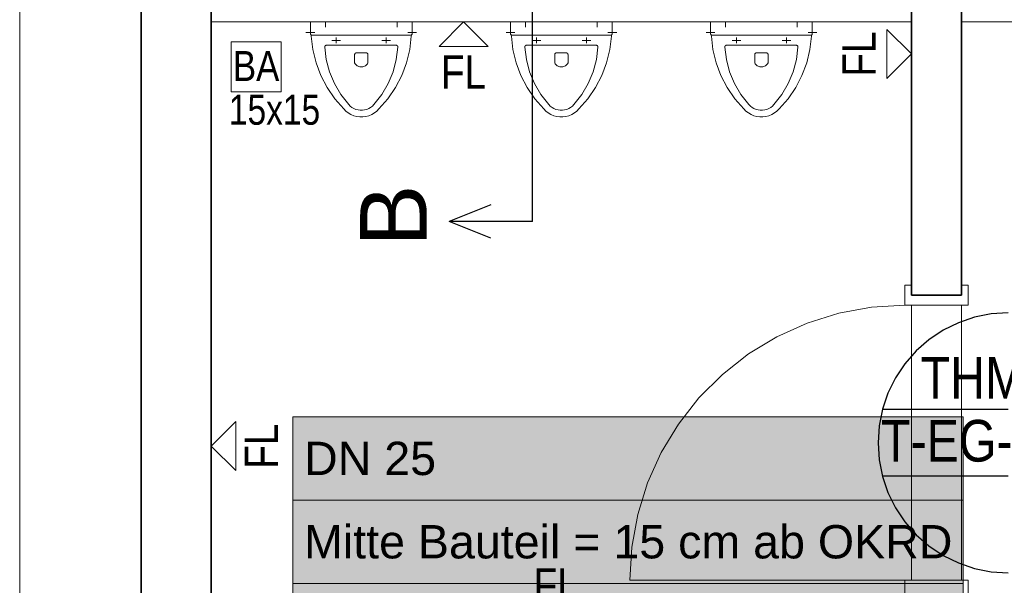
# Model space of a CAD drawing. Extents: x -132 to 668, y -61 to 533.
# Tile 17 of 256: x 17 to 76, y 87 to 121. Entities that reach past the tile are written whole.
import ezdxf
from ezdxf.lldxf.tags import DXFTag

# ---------------------------------------------------------------- set-up
doc = ezdxf.new("R2010")
doc.units = 0
doc.layers.get('0').update_dxf_attribs({"lineweight": 5})
for name, color, linetype, lineweight in [('5_EG-BESTAND', 7, 'Continuous', 25), ('5_EG-HLSE', 7, 'Continuous', 25), ('5_EG-NEU', 7, 'Continuous', 25), ('5_EG-TÜRSTEMPEL', 7, 'Continuous', 25), ('5_EG-WANDFLÄCHENMATERIAL', 7, 'Continuous', 25)]:
    doc.layers.add(name, color=color, linetype=linetype, lineweight=lineweight)
doc.layers.add('S_Kaltwasser_Beschriftung-OG', color=7, linetype='Continuous', lineweight=18, true_color=0x005e00)
doc.layers.add('X_Schnittangaben', color=7, linetype='Continuous', lineweight=25, true_color=0xc0c0c0)
doc.styles.get("Standard").update_dxf_attribs({"font": 'arial.ttf'})
tags = doc.linetypes.add('PUNKT2_S9', pattern=[0.0005, 0, -0.0005]).pattern_tags.tags
tags[6:7] = [DXFTag(74, 4), DXFTag(75, 0), DXFTag(340, '0'), DXFTag(46, 1.0), DXFTag(50, 0.0), DXFTag(44, 0.0), DXFTag(45, 0.0)]
tags[4:5] = [DXFTag(74, 4), DXFTag(75, 0), DXFTag(340, '0'), DXFTag(46, 1.0), DXFTag(50, 0.0), DXFTag(44, 0.0), DXFTag(45, 0.0)]
tags = doc.linetypes.add('STRICHPUNKT2', pattern=[12.7, 6.35, -3.175, 0, -3.175]).pattern_tags.tags
tags[10:11] = [DXFTag(74, 4), DXFTag(75, 0), DXFTag(340, '0'), DXFTag(46, 0.0), DXFTag(50, 0.0), DXFTag(44, 0.0), DXFTag(45, 0.0)]
tags[8:9] = [DXFTag(74, 4), DXFTag(75, 0), DXFTag(340, '0'), DXFTag(46, 0.0), DXFTag(50, 0.0), DXFTag(44, 0.0), DXFTag(45, 0.0)]
tags[6:7] = [DXFTag(74, 4), DXFTag(75, 0), DXFTag(340, '0'), DXFTag(46, 0.0), DXFTag(50, 0.0), DXFTag(44, 0.0), DXFTag(45, 0.0)]
tags[4:5] = [DXFTag(74, 4), DXFTag(75, 0), DXFTag(340, '0'), DXFTag(46, 0.0), DXFTag(50, 0.0), DXFTag(44, 0.0), DXFTag(45, 0.0)]

# ---------------------------------------------------------------- blocks, each defined once
blk = doc.blocks.new('Schnitt-A07AMLO41N', base_point=(37.224, 107.282))
at = {"color": 0, "linetype": 'ByBlock', "lineweight": -2, "ltscale": 0.25}
blk.add_line((47.557, 108.793), (47.557, 245.324), dxfattribs=at)
at = {"color": 0, "lineweight": -2}
for p in [(45.057, 109.793), (45.057, 107.793), (47.557, 108.793)]:
    blk.add_line(p, (42.557, 108.793), dxfattribs=at)
at = {"color": 0, "linetype": 'ByBlock', "lineweight": -2, "ltscale": 0.25, "insert": (37.224, 107.282), "char_height": 4, "attachment_point": 1, "rotation": 90}
blk.add_mtext('{\\fArial;B}', dxfattribs=at)
blk = doc.blocks.new('Referenz-A07AMLO71N', base_point=(-89.161, -60.051))
at = {"layer": '5_EG-BESTAND', "color": 0, "linetype": 'PUNKT2_S9', "lineweight": 13, "ltscale": 0.13}
blk.add_line((16.803, -39.447), (16.803, 167.883), dxfattribs=at)
at = {"layer": '5_EG-BESTAND', "color": 0, "lineweight": 35}
for p, q in [((24.085, 167.883), (24.075, -32.766)), ((28.296, 123.763), (28.296, 46.246))]:
    blk.add_line(p, q, dxfattribs=at)
at = {"layer": '5_EG-HLSE', "color": 0, "lineweight": 13}
for p, q in [((40.346, 120.763), (34.246, 120.763)), ((34.246, 120.763), (34.246, 120.063)), ((35.146, 120.763), (35.146, 120.453)), ((39.446, 120.763), (39.446, 120.453)), ((40.346, 120.063), (40.346, 120.763)), ((52.346, 120.763), (46.246, 120.763)), ((46.246, 120.763), (46.246, 120.063)), ((47.146, 120.763), (47.146, 120.453)), ((51.446, 120.763), (51.446, 120.453)), ((52.346, 120.063), (52.346, 120.763)), ((64.346, 120.763), (58.246, 120.763)), ((58.246, 120.763), (58.246, 120.063)), ((59.146, 120.763), (59.146, 120.453)), ((63.446, 120.763), (63.446, 120.453)), ((64.346, 120.063), (64.346, 120.763)), ((33.977, 120.129), (34.5, 120.129)), ((34.246, 120.063), (34.247, 120.05)), ((34.247, 120.05), (34.25, 120.037)), ((34.25, 120.037), (34.254, 120.025)), ((34.254, 120.025), (34.26, 120.013)), ((34.26, 120.013), (34.268, 120.002)), ((34.285, 119.961), (34.268, 120.002)), ((34.268, 120.002), (34.276, 119.992)), ((34.276, 119.992), (34.286, 119.984)), ((34.296, 119.919), (34.285, 119.961)), ((34.286, 119.984), (34.297, 119.977)), ((34.296, 119.919), (34.388, 119.11)), ((34.297, 119.977), (34.308, 119.971)), ((34.308, 119.971), (34.321, 119.967)), ((34.321, 119.967), (34.333, 119.964)), ((34.333, 119.964), (34.346, 119.963)), ((34.346, 119.963), (40.246, 119.963)), ((40.615, 120.129), (40.093, 120.129)), ((40.204, 119.11), (40.297, 119.919)), ((40.246, 119.963), (40.259, 119.964)), ((40.259, 119.964), (40.272, 119.967)), ((40.272, 119.967), (40.284, 119.971)), ((40.284, 119.971), (40.296, 119.977)), ((40.296, 119.977), (40.307, 119.984)), ((40.308, 119.961), (40.297, 119.919)), ((40.307, 119.984), (40.316, 119.992)), ((40.325, 120.002), (40.308, 119.961)), ((40.316, 119.992), (40.325, 120.002)), ((40.325, 120.002), (40.333, 120.013)), ((40.333, 120.013), (40.339, 120.025)), ((40.339, 120.025), (40.343, 120.037)), ((40.343, 120.037), (40.346, 120.05)), ((40.346, 120.05), (40.346, 120.063)), ((45.977, 120.129), (46.5, 120.129)), ((46.246, 120.063), (46.247, 120.05)), ((46.247, 120.05), (46.25, 120.037)), ((46.25, 120.037), (46.254, 120.025)), ((46.254, 120.025), (46.26, 120.013)), ((46.26, 120.013), (46.268, 120.002)), ((46.285, 119.961), (46.268, 120.002)), ((46.268, 120.002), (46.276, 119.992)), ((46.276, 119.992), (46.286, 119.984)), ((46.296, 119.919), (46.285, 119.961)), ((46.286, 119.984), (46.297, 119.977)), ((46.296, 119.919), (46.388, 119.11)), ((46.297, 119.977), (46.308, 119.971)), ((46.308, 119.971), (46.321, 119.967)), ((46.321, 119.967), (46.333, 119.964)), ((46.333, 119.964), (46.346, 119.963)), ((46.346, 119.963), (52.246, 119.963)), ((52.615, 120.129), (52.093, 120.129)), ((52.204, 119.11), (52.297, 119.919)), ((52.246, 119.963), (52.259, 119.964)), ((52.259, 119.964), (52.272, 119.967)), ((52.272, 119.967), (52.284, 119.971)), ((52.284, 119.971), (52.296, 119.977)), ((52.296, 119.977), (52.307, 119.984)), ((52.308, 119.961), (52.297, 119.919)), ((52.307, 119.984), (52.316, 119.992)), ((52.325, 120.002), (52.308, 119.961)), ((52.316, 119.992), (52.325, 120.002)), ((52.325, 120.002), (52.333, 120.013)), ((52.333, 120.013), (52.339, 120.025)), ((52.339, 120.025), (52.343, 120.037)), ((52.343, 120.037), (52.346, 120.05)), ((52.346, 120.05), (52.346, 120.063)), ((57.977, 120.129), (58.5, 120.129)), ((58.246, 120.063), (58.247, 120.05)), ((58.247, 120.05), (58.25, 120.037)), ((58.25, 120.037), (58.254, 120.025)), ((58.254, 120.025), (58.26, 120.013)), ((58.26, 120.013), (58.268, 120.002)), ((58.285, 119.961), (58.268, 120.002)), ((58.268, 120.002), (58.276, 119.992)), ((58.276, 119.992), (58.286, 119.984)), ((58.296, 119.919), (58.285, 119.961)), ((58.286, 119.984), (58.297, 119.977)), ((58.296, 119.919), (58.388, 119.11)), ((58.297, 119.977), (58.308, 119.971)), ((58.308, 119.971), (58.321, 119.967)), ((58.321, 119.967), (58.333, 119.964)), ((58.333, 119.964), (58.346, 119.963)), ((58.346, 119.963), (64.246, 119.963)), ((64.615, 120.129), (64.093, 120.129)), ((64.204, 119.11), (64.297, 119.919)), ((64.246, 119.963), (64.259, 119.964)), ((64.259, 119.964), (64.272, 119.967)), ((64.272, 119.967), (64.284, 119.971)), ((64.284, 119.971), (64.296, 119.977)), ((64.296, 119.977), (64.307, 119.984)), ((64.308, 119.961), (64.297, 119.919)), ((64.307, 119.984), (64.316, 119.992)), ((64.325, 120.002), (64.308, 119.961)), ((64.316, 119.992), (64.325, 120.002)), ((64.325, 120.002), (64.333, 120.013)), ((64.333, 120.013), (64.339, 120.025)), ((64.339, 120.025), (64.343, 120.037)), ((64.343, 120.037), (64.346, 120.05)), ((64.346, 120.05), (64.346, 120.063)), ((29.496, 119.564), (32.496, 119.564)), ((29.496, 116.564), (29.496, 119.564)), ((32.496, 119.564), (32.496, 119.564)), ((32.496, 119.564), (32.496, 116.564)), ((35.119, 119.322), (35.112, 119.311)), ((35.128, 119.332), (35.119, 119.322)), ((35.138, 119.342), (35.128, 119.332)), ((35.149, 119.349), (35.138, 119.342)), ((35.161, 119.355), (35.149, 119.349)), ((35.173, 119.36), (35.161, 119.355)), ((35.187, 119.363), (35.173, 119.36)), ((35.2, 119.363), (35.187, 119.363)), ((35.2, 119.363), (39.393, 119.363)), ((35.536, 119.659), (36.056, 119.659)), ((35.796, 119.825), (35.796, 119.493)), ((39.056, 119.659), (38.536, 119.659)), ((38.796, 119.825), (38.796, 119.493)), ((39.406, 119.363), (39.393, 119.363)), ((39.419, 119.36), (39.406, 119.363)), ((39.432, 119.355), (39.419, 119.36)), ((39.444, 119.349), (39.432, 119.355)), ((39.455, 119.342), (39.444, 119.349)), ((39.465, 119.332), (39.455, 119.342)), ((39.474, 119.322), (39.465, 119.332)), ((39.481, 119.311), (39.474, 119.322)), ((47.119, 119.322), (47.112, 119.311)), ((47.128, 119.332), (47.119, 119.322)), ((47.138, 119.342), (47.128, 119.332)), ((47.149, 119.349), (47.138, 119.342)), ((47.161, 119.355), (47.149, 119.349)), ((47.173, 119.36), (47.161, 119.355)), ((47.187, 119.363), (47.173, 119.36)), ((47.2, 119.363), (47.187, 119.363)), ((47.2, 119.363), (51.393, 119.363)), ((47.536, 119.659), (48.056, 119.659)), ((47.796, 119.825), (47.796, 119.493)), ((51.056, 119.659), (50.536, 119.659)), ((50.796, 119.825), (50.796, 119.493)), ((51.406, 119.363), (51.393, 119.363)), ((51.419, 119.36), (51.406, 119.363)), ((51.432, 119.355), (51.419, 119.36)), ((51.444, 119.349), (51.432, 119.355)), ((51.455, 119.342), (51.444, 119.349)), ((51.465, 119.332), (51.455, 119.342)), ((51.474, 119.322), (51.465, 119.332)), ((51.481, 119.311), (51.474, 119.322)), ((59.119, 119.322), (59.112, 119.311)), ((59.128, 119.332), (59.119, 119.322)), ((59.138, 119.342), (59.128, 119.332)), ((59.149, 119.349), (59.138, 119.342)), ((59.161, 119.355), (59.149, 119.349)), ((59.173, 119.36), (59.161, 119.355)), ((59.187, 119.363), (59.173, 119.36)), ((59.2, 119.363), (59.187, 119.363)), ((59.2, 119.363), (63.393, 119.363)), ((59.536, 119.659), (60.056, 119.659)), ((59.796, 119.825), (59.796, 119.493)), ((63.056, 119.659), (62.536, 119.659)), ((62.796, 119.825), (62.796, 119.493)), ((63.406, 119.363), (63.393, 119.363)), ((63.419, 119.36), (63.406, 119.363)), ((63.432, 119.355), (63.419, 119.36)), ((63.444, 119.349), (63.432, 119.355)), ((63.455, 119.342), (63.444, 119.349)), ((63.465, 119.332), (63.455, 119.342)), ((63.474, 119.322), (63.465, 119.332)), ((63.481, 119.311), (63.474, 119.322)), ((34.388, 119.11), (34.579, 118.317)), ((35.101, 119.272), (35.1, 119.259)), ((35.1, 119.259), (35.196, 118.503)), ((35.103, 119.286), (35.101, 119.272)), ((35.106, 119.298), (35.103, 119.286)), ((35.112, 119.311), (35.106, 119.298)), ((36.897, 118.819), (36.896, 118.806)), ((36.896, 118.806), (36.896, 118.306)), ((36.9, 118.832), (36.897, 118.819)), ((36.904, 118.845), (36.9, 118.832)), ((36.91, 118.856), (36.904, 118.845)), ((36.917, 118.867), (36.91, 118.856)), ((36.926, 118.877), (36.917, 118.867)), ((36.935, 118.886), (36.926, 118.877)), ((36.946, 118.893), (36.935, 118.886)), ((36.958, 118.899), (36.946, 118.893)), ((36.97, 118.903), (36.958, 118.899)), ((36.983, 118.905), (36.97, 118.903)), ((36.996, 118.906), (36.983, 118.905)), ((36.996, 118.906), (37.596, 118.906)), ((37.609, 118.905), (37.596, 118.906)), ((37.622, 118.903), (37.609, 118.905)), ((37.635, 118.899), (37.622, 118.903)), ((37.646, 118.893), (37.635, 118.899)), ((37.657, 118.886), (37.646, 118.893)), ((37.667, 118.877), (37.657, 118.886)), ((37.676, 118.867), (37.667, 118.877)), ((37.683, 118.856), (37.676, 118.867)), ((37.689, 118.845), (37.683, 118.856)), ((37.693, 118.832), (37.689, 118.845)), ((37.695, 118.819), (37.693, 118.832)), ((37.696, 118.806), (37.695, 118.819)), ((37.696, 118.806), (37.696, 118.306)), ((39.396, 118.503), (39.492, 119.259)), ((39.486, 119.298), (39.481, 119.311)), ((39.49, 119.286), (39.486, 119.298)), ((39.492, 119.272), (39.49, 119.286)), ((39.492, 119.259), (39.492, 119.272)), ((40.014, 118.317), (40.204, 119.11)), ((46.388, 119.11), (46.579, 118.317)), ((47.101, 119.272), (47.1, 119.259)), ((47.1, 119.259), (47.196, 118.503)), ((47.103, 119.286), (47.101, 119.272)), ((47.106, 119.298), (47.103, 119.286)), ((47.112, 119.311), (47.106, 119.298)), ((48.897, 118.819), (48.896, 118.806)), ((48.896, 118.806), (48.896, 118.306)), ((48.9, 118.832), (48.897, 118.819)), ((48.904, 118.845), (48.9, 118.832)), ((48.91, 118.856), (48.904, 118.845)), ((48.917, 118.867), (48.91, 118.856)), ((48.926, 118.877), (48.917, 118.867)), ((48.935, 118.886), (48.926, 118.877)), ((48.946, 118.893), (48.935, 118.886)), ((48.958, 118.899), (48.946, 118.893)), ((48.97, 118.903), (48.958, 118.899)), ((48.983, 118.905), (48.97, 118.903)), ((48.996, 118.906), (48.983, 118.905)), ((48.996, 118.906), (49.596, 118.906)), ((49.609, 118.905), (49.596, 118.906)), ((49.622, 118.903), (49.609, 118.905)), ((49.635, 118.899), (49.622, 118.903)), ((49.646, 118.893), (49.635, 118.899)), ((49.657, 118.886), (49.646, 118.893)), ((49.667, 118.877), (49.657, 118.886)), ((49.676, 118.867), (49.667, 118.877)), ((49.683, 118.856), (49.676, 118.867)), ((49.689, 118.845), (49.683, 118.856)), ((49.693, 118.832), (49.689, 118.845)), ((49.695, 118.819), (49.693, 118.832)), ((49.696, 118.806), (49.695, 118.819)), ((49.696, 118.806), (49.696, 118.306)), ((51.396, 118.503), (51.492, 119.259)), ((51.486, 119.298), (51.481, 119.311)), ((51.49, 119.286), (51.486, 119.298)), ((51.492, 119.272), (51.49, 119.286)), ((51.492, 119.259), (51.492, 119.272)), ((52.014, 118.317), (52.204, 119.11)), ((58.388, 119.11), (58.579, 118.317)), ((59.101, 119.272), (59.1, 119.259)), ((59.1, 119.259), (59.196, 118.503)), ((59.103, 119.286), (59.101, 119.272)), ((59.106, 119.298), (59.103, 119.286)), ((59.112, 119.311), (59.106, 119.298)), ((60.897, 118.819), (60.896, 118.806)), ((60.896, 118.806), (60.896, 118.306)), ((60.9, 118.832), (60.897, 118.819)), ((60.904, 118.845), (60.9, 118.832)), ((60.91, 118.856), (60.904, 118.845)), ((60.917, 118.867), (60.91, 118.856)), ((60.926, 118.877), (60.917, 118.867)), ((60.935, 118.886), (60.926, 118.877)), ((60.946, 118.893), (60.935, 118.886)), ((60.958, 118.899), (60.946, 118.893)), ((60.97, 118.903), (60.958, 118.899)), ((60.983, 118.905), (60.97, 118.903)), ((60.996, 118.906), (60.983, 118.905)), ((60.996, 118.906), (61.596, 118.906)), ((61.609, 118.905), (61.596, 118.906)), ((61.622, 118.903), (61.609, 118.905)), ((61.635, 118.899), (61.622, 118.903)), ((61.646, 118.893), (61.635, 118.899)), ((61.657, 118.886), (61.646, 118.893)), ((61.667, 118.877), (61.657, 118.886)), ((61.676, 118.867), (61.667, 118.877)), ((61.683, 118.856), (61.676, 118.867)), ((61.689, 118.845), (61.683, 118.856)), ((61.693, 118.832), (61.689, 118.845)), ((61.695, 118.819), (61.693, 118.832)), ((61.696, 118.806), (61.695, 118.819)), ((61.696, 118.806), (61.696, 118.306)), ((63.396, 118.503), (63.492, 119.259)), ((63.486, 119.298), (63.481, 119.311)), ((63.49, 119.286), (63.486, 119.298)), ((63.492, 119.272), (63.49, 119.286)), ((63.492, 119.259), (63.492, 119.272)), ((64.014, 118.317), (64.204, 119.11)), ((34.579, 118.317), (34.864, 117.554)), ((35.196, 118.503), (35.393, 117.768)), ((36.896, 118.306), (36.927, 118.257)), ((36.927, 118.257), (36.963, 118.212)), ((36.963, 118.212), (37.004, 118.172)), ((37.004, 118.172), (37.051, 118.138)), ((37.051, 118.138), (37.101, 118.11)), ((37.492, 118.11), (37.542, 118.138)), ((37.542, 118.138), (37.588, 118.172)), ((37.588, 118.172), (37.63, 118.212)), ((37.63, 118.212), (37.666, 118.257)), ((37.666, 118.257), (37.696, 118.306)), ((39.2, 117.768), (39.396, 118.503)), ((39.729, 117.554), (40.014, 118.317)), ((46.579, 118.317), (46.864, 117.554)), ((47.196, 118.503), (47.393, 117.768)), ((48.896, 118.306), (48.927, 118.257)), ((48.927, 118.257), (48.963, 118.212)), ((48.963, 118.212), (49.004, 118.172)), ((49.004, 118.172), (49.051, 118.138)), ((49.051, 118.138), (49.101, 118.11)), ((49.492, 118.11), (49.542, 118.138)), ((49.542, 118.138), (49.588, 118.172)), ((49.588, 118.172), (49.63, 118.212)), ((49.63, 118.212), (49.666, 118.257)), ((49.666, 118.257), (49.696, 118.306)), ((51.2, 117.768), (51.396, 118.503)), ((51.729, 117.554), (52.014, 118.317)), ((58.579, 118.317), (58.864, 117.554)), ((59.196, 118.503), (59.393, 117.768)), ((60.896, 118.306), (60.927, 118.257)), ((60.927, 118.257), (60.963, 118.212)), ((60.963, 118.212), (61.004, 118.172)), ((61.004, 118.172), (61.051, 118.138)), ((61.051, 118.138), (61.101, 118.11)), ((61.492, 118.11), (61.542, 118.138)), ((61.542, 118.138), (61.588, 118.172)), ((61.588, 118.172), (61.63, 118.212)), ((61.63, 118.212), (61.666, 118.257)), ((61.666, 118.257), (61.696, 118.306)), ((63.2, 117.768), (63.396, 118.503)), ((63.729, 117.554), (64.014, 118.317)), ((34.864, 117.554), (35.239, 116.831)), ((35.393, 117.768), (35.686, 117.065)), ((37.101, 118.11), (37.155, 118.089)), ((37.155, 118.089), (37.21, 118.074)), ((37.21, 118.074), (37.268, 118.067)), ((37.268, 118.067), (37.325, 118.067)), ((37.325, 118.067), (37.382, 118.074)), ((37.382, 118.074), (37.438, 118.089)), ((37.438, 118.089), (37.492, 118.11)), ((38.907, 117.065), (39.2, 117.768)), ((39.354, 116.831), (39.729, 117.554)), ((46.864, 117.554), (47.239, 116.831)), ((47.393, 117.768), (47.686, 117.065)), ((49.101, 118.11), (49.155, 118.089)), ((49.155, 118.089), (49.21, 118.074)), ((49.21, 118.074), (49.268, 118.067)), ((49.268, 118.067), (49.325, 118.067)), ((49.325, 118.067), (49.382, 118.074)), ((49.382, 118.074), (49.438, 118.089)), ((49.438, 118.089), (49.492, 118.11)), ((50.907, 117.065), (51.2, 117.768)), ((51.354, 116.831), (51.729, 117.554)), ((58.864, 117.554), (59.239, 116.831)), ((59.393, 117.768), (59.686, 117.065)), ((61.101, 118.11), (61.155, 118.089)), ((61.155, 118.089), (61.21, 118.074)), ((61.21, 118.074), (61.268, 118.067)), ((61.268, 118.067), (61.325, 118.067)), ((61.325, 118.067), (61.382, 118.074)), ((61.382, 118.074), (61.438, 118.089)), ((61.438, 118.089), (61.492, 118.11)), ((62.907, 117.065), (63.2, 117.768)), ((63.354, 116.831), (63.729, 117.554)), ((35.686, 117.065), (36.071, 116.408)), ((38.522, 116.408), (38.907, 117.065)), ((47.686, 117.065), (48.071, 116.408)), ((50.522, 116.408), (50.907, 117.065)), ((59.686, 117.065), (60.071, 116.408)), ((62.522, 116.408), (62.907, 117.065)), ((32.496, 116.564), (29.496, 116.564)), ((29.496, 116.564), (29.496, 116.564)), ((32.496, 116.564), (32.496, 116.564)), ((35.239, 116.831), (35.699, 116.158)), ((36.071, 116.408), (36.54, 115.809)), ((38.052, 115.809), (38.522, 116.408)), ((38.893, 116.158), (39.354, 116.831)), ((47.239, 116.831), (47.699, 116.158)), ((48.071, 116.408), (48.54, 115.809)), ((50.052, 115.809), (50.522, 116.408)), ((50.893, 116.158), (51.354, 116.831)), ((59.239, 116.831), (59.699, 116.158)), ((60.071, 116.408), (60.54, 115.809)), ((62.052, 115.809), (62.522, 116.408)), ((62.893, 116.158), (63.354, 116.831)), ((35.699, 116.158), (36.238, 115.547)), ((36.54, 115.809), (36.633, 115.715)), ((37.96, 115.715), (38.052, 115.809)), ((38.355, 115.547), (38.893, 116.158)), ((47.699, 116.158), (48.238, 115.547)), ((48.54, 115.809), (48.633, 115.715)), ((49.96, 115.715), (50.052, 115.809)), ((50.355, 115.547), (50.893, 116.158)), ((59.699, 116.158), (60.238, 115.547)), ((60.54, 115.809), (60.633, 115.715)), ((61.96, 115.715), (62.052, 115.809)), ((62.355, 115.547), (62.893, 116.158)), ((36.238, 115.547), (36.368, 115.416)), ((36.368, 115.416), (36.514, 115.303)), ((36.514, 115.303), (36.673, 115.21)), ((36.633, 115.715), (36.737, 115.634)), ((36.673, 115.21), (36.843, 115.139)), ((36.737, 115.634), (36.851, 115.568)), ((36.851, 115.568), (36.973, 115.517)), ((36.973, 115.517), (37.1, 115.483)), ((37.1, 115.483), (37.231, 115.466)), ((37.231, 115.466), (37.362, 115.466)), ((37.362, 115.466), (37.493, 115.483)), ((37.493, 115.483), (37.62, 115.517)), ((37.62, 115.517), (37.742, 115.568)), ((37.742, 115.568), (37.855, 115.634)), ((37.75, 115.139), (37.92, 115.21)), ((37.855, 115.634), (37.96, 115.715)), ((37.92, 115.21), (38.079, 115.303)), ((38.079, 115.303), (38.225, 115.416)), ((38.225, 115.416), (38.355, 115.547)), ((48.238, 115.547), (48.368, 115.416)), ((48.368, 115.416), (48.514, 115.303)), ((48.514, 115.303), (48.673, 115.21)), ((48.633, 115.715), (48.737, 115.634)), ((48.673, 115.21), (48.843, 115.139)), ((48.737, 115.634), (48.851, 115.568)), ((48.851, 115.568), (48.973, 115.517)), ((48.973, 115.517), (49.1, 115.483)), ((49.1, 115.483), (49.231, 115.466)), ((49.231, 115.466), (49.362, 115.466)), ((49.362, 115.466), (49.493, 115.483)), ((49.493, 115.483), (49.62, 115.517)), ((49.62, 115.517), (49.742, 115.568)), ((49.742, 115.568), (49.855, 115.634)), ((49.75, 115.139), (49.92, 115.21)), ((49.855, 115.634), (49.96, 115.715)), ((49.92, 115.21), (50.079, 115.303)), ((50.079, 115.303), (50.225, 115.416)), ((50.225, 115.416), (50.355, 115.547)), ((60.238, 115.547), (60.368, 115.416)), ((60.368, 115.416), (60.514, 115.303)), ((60.514, 115.303), (60.673, 115.21)), ((60.633, 115.715), (60.737, 115.634)), ((60.673, 115.21), (60.843, 115.139)), ((60.737, 115.634), (60.851, 115.568)), ((60.851, 115.568), (60.973, 115.517)), ((60.973, 115.517), (61.1, 115.483)), ((61.1, 115.483), (61.23, 115.466)), ((61.23, 115.466), (61.362, 115.466)), ((61.362, 115.466), (61.493, 115.483)), ((61.493, 115.483), (61.62, 115.517)), ((61.62, 115.517), (61.742, 115.568)), ((61.742, 115.568), (61.855, 115.634)), ((61.749, 115.139), (61.92, 115.21)), ((61.855, 115.634), (61.96, 115.715)), ((61.92, 115.21), (62.079, 115.303)), ((62.079, 115.303), (62.225, 115.416)), ((62.225, 115.416), (62.355, 115.547)), ((36.843, 115.139), (37.021, 115.091)), ((37.021, 115.091), (37.204, 115.067)), ((37.204, 115.067), (37.389, 115.067)), ((37.389, 115.067), (37.571, 115.091)), ((37.571, 115.091), (37.75, 115.139)), ((48.843, 115.139), (49.021, 115.091)), ((49.021, 115.091), (49.204, 115.067)), ((49.204, 115.067), (49.389, 115.067)), ((49.389, 115.067), (49.571, 115.091)), ((49.571, 115.091), (49.75, 115.139)), ((60.843, 115.139), (61.021, 115.091)), ((61.021, 115.091), (61.204, 115.067)), ((61.204, 115.067), (61.389, 115.067)), ((61.389, 115.067), (61.571, 115.091)), ((61.571, 115.091), (61.749, 115.139))]:
    blk.add_line(p, q, dxfattribs=at)
at = {"layer": '5_EG-NEU', "color": 0, "lineweight": 35}
for p, q in [((70.296, 104.364), (70.296, 123.763)), ((73.296, 104.364), (73.296, 123.763)), ((70.296, 104.364), (73.296, 104.364))]:
    blk.add_line(p, q, dxfattribs=at)
at = {"layer": '5_EG-NEU', "color": 0, "lineweight": 13}
for p, q in [((28.296, 120.763), (70.296, 120.763)), ((73.296, 120.763), (100.923, 120.763)), ((69.896, 104.964), (69.896, 103.764)), ((70.296, 104.964), (69.896, 104.964)), ((70.296, 104.364), (70.296, 104.964)), ((73.696, 104.964), (73.296, 104.964)), ((73.296, 104.964), (73.296, 104.364)), ((73.696, 103.764), (73.696, 104.964)), ((73.296, 104.364), (70.296, 104.364)), ((67.907, 103.644), (65.948, 103.284)), ((69.896, 103.764), (67.907, 103.644)), ((69.896, 103.764), (73.696, 103.764)), ((65.948, 103.284), (64.045, 102.692)), ((64.045, 102.692), (62.228, 101.874)), ((62.228, 101.874), (60.523, 100.843)), ((60.523, 100.843), (58.955, 99.614)), ((58.955, 99.614), (57.546, 98.205)), ((57.546, 98.205), (56.317, 96.637)), ((56.317, 96.637), (55.286, 94.932)), ((55.286, 94.932), (54.469, 93.115)), ((54.469, 93.115), (53.876, 91.213)), ((53.876, 91.213), (53.517, 89.253)), ((53.517, 89.253), (53.396, 87.264)), ((69.896, 87.264), (53.396, 87.264)), ((69.896, 86.064), (69.896, 87.264)), ((69.896, 87.264), (73.696, 87.264)), ((73.696, 87.264), (73.696, 86.064))]:
    blk.add_line(p, q, dxfattribs=at)
at = {"layer": '5_EG-NEU', "color": 0, "linetype": 'PUNKT2_S9', "lineweight": 13, "ltscale": 0.13}
for p, q in [((70.296, 103.764), (70.296, 87.264)), ((73.296, 103.764), (73.296, 87.264))]:
    blk.add_line(p, q, dxfattribs=at)
at = {"layer": '5_EG-TÜRSTEMPEL', "color": 0, "lineweight": -2}
for p, q in [((74.078, 103.048), (73.111, 102.72)), ((75.078, 103.247), (74.078, 103.048)), ((76.096, 103.314), (75.078, 103.247)), ((72.196, 102.269), (71.348, 101.702)), ((73.111, 102.72), (72.196, 102.269)), ((71.348, 101.702), (70.581, 101.029)), ((70.581, 101.029), (69.908, 100.262)), ((69.908, 100.262), (69.341, 99.414)), ((69.341, 99.414), (68.89, 98.499)), ((68.89, 98.499), (68.562, 97.533)), ((68.562, 97.533), (68.363, 96.532)), ((76.096, 97.514), (68.557, 97.514)), ((68.363, 96.532), (68.296, 95.514)), ((68.296, 95.514), (68.363, 94.496)), ((68.363, 94.496), (68.562, 93.495)), ((76.096, 93.514), (68.557, 93.514)), ((68.562, 93.495), (68.89, 92.529)), ((68.89, 92.529), (69.341, 91.614)), ((69.341, 91.614), (69.908, 90.765)), ((69.908, 90.765), (70.581, 89.998)), ((70.581, 89.998), (71.348, 89.326)), ((71.348, 89.326), (72.196, 88.759)), ((72.196, 88.759), (73.111, 88.308)), ((73.111, 88.308), (74.078, 87.98)), ((74.078, 87.98), (75.078, 87.781)), ((75.078, 87.781), (76.096, 87.714))]:
    blk.add_line(p, q, dxfattribs=at)
at = {"layer": '5_EG-WANDFLÄCHENMATERIAL', "color": 0, "lineweight": 18}
for p, q in [((43.436, 120.763), (41.965, 119.293)), ((43.436, 120.763), (44.907, 119.293)), ((68.826, 120.317), (68.825, 117.375)), ((70.296, 118.846), (68.826, 120.317)), ((41.965, 119.293), (44.907, 119.293)), ((70.296, 118.846), (68.825, 117.375)), ((28.296, 95.32), (29.767, 96.791)), ((29.767, 96.791), (29.767, 93.849)), ((28.296, 95.32), (29.767, 93.849))]:
    blk.add_line(p, q, dxfattribs=at)
at = {"layer": '5_EG-HLSE', "color": 0, "lineweight": 18, "char_height": 1.8, "attachment_point": 1}
for s, insert in [('{\\W0.83;\\fArial;BA}', (29.596, 119.023)), ('{\\W0.8;\\fArial;15x15}', (29.35, 116.398))]:
    blk.add_mtext(s, dxfattribs=dict(at, insert=insert))
at = {"layer": '5_EG-TÜRSTEMPEL', "color": 0, "lineweight": -2, "char_height": 2.5, "attachment_point": 1}
for s, insert in [('{\\W0.83;\\fArial;THMsuz}', (70.851, 100.665)), ('{\\W0.83;\\fArial;T-EG-07.02}', (68.475, 96.887))]:
    blk.add_mtext(s, dxfattribs=dict(at, insert=insert))
at = {"layer": '5_EG-WANDFLÄCHENMATERIAL', "color": 0, "lineweight": 18, "char_height": 2, "attachment_point": 1}
for insert, rotation in [((66.159, 117.485), 90.00392), ((42.075, 118.759), 0.00392), ((30.3, 93.959), 89.99608)]:
    blk.add_mtext('{\\W0.83;\\fArial;FL}', dxfattribs=dict(at, insert=insert, rotation=rotation))
at = {"layer": '5_EG-WANDFLÄCHENMATERIAL', "color": 0, "lineweight": 18, "insert": (47.635, 87.975), "char_height": 2, "attachment_point": 1}
blk.add_mtext('{\\W0.83;\\fArial;FL}', dxfattribs=at)
blk = doc.blocks.new('Bauteilbeschriftung-A07AMLOR1N', base_point=(33.195, 64.651))
at = {"color": 0, "lineweight": -2}
for p, q in [((33.195, 97.078), (73.397, 97.078)), ((33.195, 77.078), (33.195, 97.078)), ((73.397, 97.078), (73.397, 77.078)), ((33.195, 92.078), (73.397, 92.078)), ((33.195, 87.078), (73.397, 87.078)), ((33.195, 82.078), (73.397, 82.078)), ((73.397, 77.078), (33.195, 77.078))]:
    blk.add_line(p, q, dxfattribs=at)
at = {"color": 0, "linetype": 'ByBlock', "lineweight": -2, "ltscale": 0.18}
blk.add_line((53.296, 77.078), (53.296, 64.651), dxfattribs=at)
at = {"color": 7, "linetype": 'ByBlock', "lineweight": -2, "ltscale": 0.18, "true_color": 0xffffff}
for points in [[(33.195, 77.078), (73.397, 77.078), (33.195, 97.078)], [(73.397, 77.078), (33.195, 97.078), (73.397, 97.078)]]:
    blk.add_solid(points, dxfattribs=at)
at = {"color": 0, "linetype": 'ByBlock', "lineweight": -2, "ltscale": 0.18, "char_height": 2, "attachment_point": 1}
for s, insert in [('{\\fArial;DN 25}', (33.862, 95.578)), ('{\\fArial;Mitte Bauteil = 15 cm ab OKRD}', (33.862, 90.578)), ('{\\fArial;VR = 0.94 l/s}', (33.862, 85.578)), ('{\\fArial;Sanpress INOX}', (33.862, 80.578))]:
    blk.add_mtext(s, dxfattribs=dict(at, insert=insert))

msp = doc.modelspace()

# ---------------------------------------------------------------- block references
at = {"color": 251, "lineweight": 25, "ltscale": 0.25, "true_color": 0x585858}
msp.add_blockref('Referenz-A07AMLO71N', (-89.161, -60.051), dxfattribs=at)
at = {"layer": 'S_Kaltwasser_Beschriftung-OG', "ltscale": 0.18}
msp.add_blockref('Bauteilbeschriftung-A07AMLOR1N', (33.195, 64.651), dxfattribs=at)
at = {"layer": 'X_Schnittangaben', "color": 1, "linetype": 'STRICHPUNKT2', "ltscale": 0.25, "true_color": 0xff0000}
msp.add_blockref('Schnitt-A07AMLO41N', (37.224, 107.282), dxfattribs=at)

doc.saveas('drawing.dxf')
